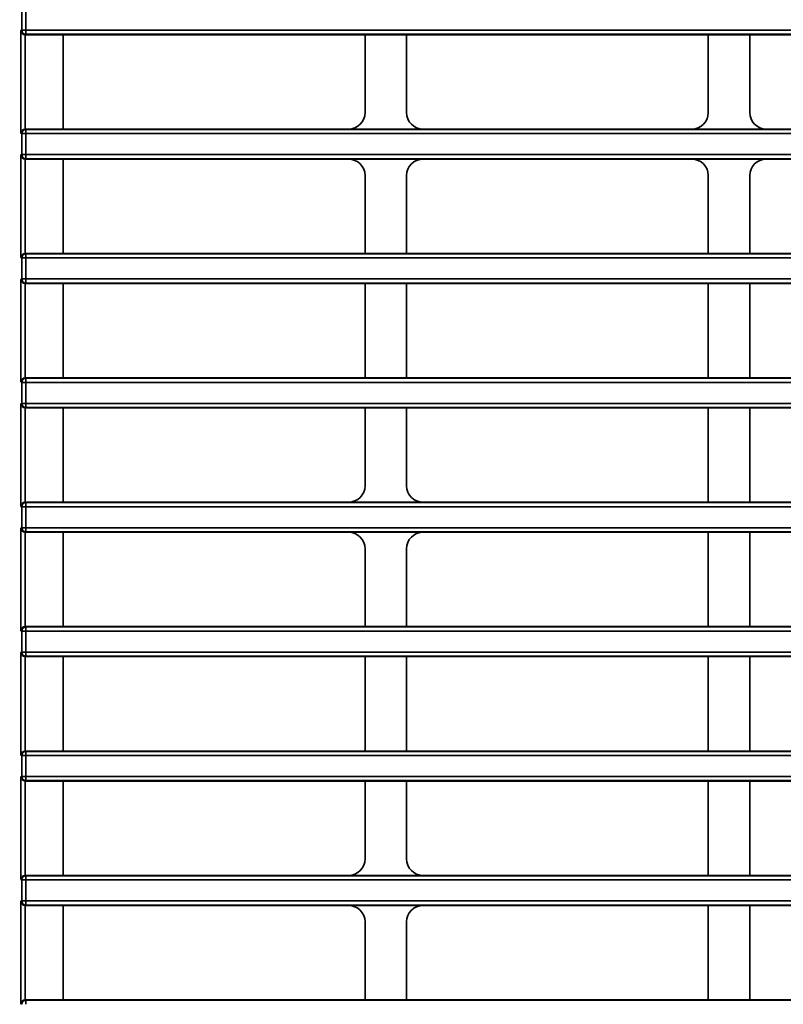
# Model space of a CAD drawing. Header units: millimetres. Extents: x 0 to 1118, y 0 to 864.
# Tile 49 of 250: x 86 to 98, y 458 to 473. Entities that reach past the tile are written whole.
import ezdxf

# ---------------------------------------------------------------- set-up
doc = ezdxf.new("R2010")
doc.units = ezdxf.units.MM
doc.styles.add('SLDTEXTSTYLE0', font='TXT', dxfattribs={"width": 0.605})
doc.dimstyles.new('SLDDIMSTYLE3', dxfattribs={"dimtxt": 4.233333, "dimasz": 4.572, "dimexe": 0, "dimexo": 0.0625, "dimgap": 1.058333, "dimtad": 0, "dimtih": 1, "dimtoh": 1, "dimdec": 1, "dimlfac": 4, "dimrnd": 1e-09, "dimzin": 4, "dimdsep": 46, "dimtxsty": 'SLDTEXTSTYLE0', "dimsah": 1, "dimcen": 0.09, "dimadec": 0, "dimazin": 1, "dimtfac": 1, "dimtofl": 0, "dimtmove": 0, "dimatfit": 3, "dimfxl": 1, "dimfrac": 2, "dimtolj": 1, "dimtzin": 12, "dimarcsym": 0})

# ---------------------------------------------------------------- blocks, each defined once
blk = doc.blocks.new('_D_12')
at = {"color": 7, "linetype": 'Continuous', "lineweight": 0}
for p, q in [((156.168, 534.567), (154.713, 534.567)), ((154.713, 534.567), (154.713, 528.07)), ((167.486, 534.567), (168.942, 534.567)), ((168.942, 534.567), (168.942, 528.07)), ((77.298, 503.387), (77.298, 532.919)), ((231.805, 451.829), (231.805, 532.919)), ((77.298, 531.319), (137.737, 531.319)), ((231.805, 531.319), (171.366, 531.319)), ((154.713, 528.07), (156.168, 528.07)), ((168.942, 528.07), (167.486, 528.07))]:
    blk.add_line(p, q, dxfattribs=at)
at = {"color": 7, "linetype": 'Continuous', "lineweight": 18}
for points in [[(77.298, 531.319), (81.87, 530.557), (81.87, 532.081)], [(231.805, 531.319), (227.233, 532.081), (227.233, 530.557)]]:
    blk.add_solid(points, dxfattribs=at)
at = {"color": 7, "linetype": 'Continuous', "lineweight": 18, "char_height": 4.2333, "attachment_point": 1, "style": 'SLDTEXTSTYLE0'}
for s, insert in [('618.0', (138.706, 533.527)), ('24.3', (156.168, 533.527))]:
    blk.add_mtext(s, dxfattribs=dict(at, insert=insert))
blk = doc.blocks.new('_D_13')
at = {"color": 7, "linetype": 'Continuous', "lineweight": 0}
for p, q in [((85.044, 497.024), (48.595, 497.024)), ((50.195, 497.024), (50.195, 476.868)), ((57.794, 475.898), (56.339, 475.898)), ((56.339, 475.898), (56.339, 469.401)), ((65.879, 475.898), (67.334, 475.898)), ((67.334, 475.898), (67.334, 469.401)), ((56.339, 469.401), (57.794, 469.401)), ((67.334, 469.401), (65.879, 469.401)), ((50.195, 448.274), (50.195, 468.431)), ((85.044, 448.274), (48.595, 448.274))]:
    blk.add_line(p, q, dxfattribs=at)
at = {"color": 7, "linetype": 'Continuous', "lineweight": 18}
for points in [[(50.195, 497.024), (49.433, 492.452), (50.957, 492.452)], [(50.195, 448.274), (50.957, 452.846), (49.433, 452.846)]]:
    blk.add_solid(points, dxfattribs=at)
at = {"color": 7, "linetype": 'Continuous', "lineweight": 18, "char_height": 4.2333, "attachment_point": 1, "style": 'SLDTEXTSTYLE0'}
for s, insert in [('3X', (31.601, 474.858)), ('195.0', (40.332, 474.858)), ('7.7', (57.794, 474.858))]:
    blk.add_mtext(s, dxfattribs=dict(at, insert=insert))

msp = doc.modelspace()

# ---------------------------------------------------------------- linework, layer by layer
at = {"color": 7, "linetype": 'Continuous', "lineweight": 35}
for p, q in [((86.33, 472.491), (86.33, 472.807)), ((86.393, 472.807), (86.393, 472.491)), ((86.318, 472.485), (86.33, 472.491)), ((86.318, 470.938), (86.318, 472.485)), ((86.393, 472.491), (86.33, 472.491)), ((86.393, 472.429), (86.382, 472.423)), ((86.393, 472.491), (86.393, 472.429)), ((86.393, 472.491), (211.095, 472.491)), ((211.095, 472.429), (86.393, 472.429)), ((86.381, 472.423), (86.381, 471)), ((86.956, 472.423), (86.382, 472.423)), ((91.506, 472.423), (86.956, 472.423)), ((86.956, 471), (86.956, 472.423)), ((91.506, 472.423), (92.131, 472.423)), ((91.506, 471.25), (91.506, 472.423)), ((96.681, 472.423), (92.131, 472.423)), ((92.131, 471.25), (92.131, 472.423)), ((96.681, 472.423), (97.306, 472.423)), ((96.681, 471.25), (96.681, 472.423)), ((101.856, 472.423), (97.306, 472.423)), ((97.306, 471.25), (97.306, 472.423)), ((86.382, 471), (86.393, 470.995)), ((86.382, 471), (86.956, 471)), ((86.393, 470.995), (86.393, 470.932)), ((86.393, 470.995), (211.095, 470.995)), ((86.956, 471), (91.256, 471)), ((92.381, 471), (91.256, 471)), ((92.381, 471), (96.431, 471)), ((97.556, 471), (96.431, 471)), ((97.556, 471), (101.856, 471)), ((86.33, 470.932), (86.318, 470.938)), ((86.393, 470.932), (86.33, 470.932)), ((86.33, 470.616), (86.33, 470.932)), ((86.393, 470.932), (86.393, 470.616)), ((211.095, 470.932), (86.393, 470.932)), ((86.318, 470.61), (86.33, 470.616)), ((86.318, 469.063), (86.318, 470.61)), ((86.393, 470.616), (86.33, 470.616)), ((86.381, 470.548), (86.381, 469.125)), ((86.393, 470.554), (86.382, 470.548)), ((86.956, 470.548), (86.382, 470.548)), ((86.393, 470.616), (86.393, 470.554)), ((86.393, 470.616), (211.095, 470.616)), ((211.095, 470.554), (86.393, 470.554)), ((91.256, 470.548), (86.956, 470.548)), ((86.956, 469.125), (86.956, 470.548)), ((91.256, 470.548), (92.381, 470.548)), ((96.431, 470.548), (92.381, 470.548)), ((96.431, 470.548), (97.556, 470.548)), ((101.856, 470.548), (97.556, 470.548)), ((91.506, 469.125), (91.506, 470.299)), ((92.131, 469.125), (92.131, 470.299)), ((96.681, 469.125), (96.681, 470.299)), ((97.306, 469.125), (97.306, 470.299)), ((86.33, 469.057), (86.318, 469.063)), ((86.393, 469.057), (86.33, 469.057)), ((86.33, 468.741), (86.33, 469.057)), ((86.382, 469.125), (86.393, 469.12)), ((86.382, 469.125), (86.956, 469.125)), ((86.393, 469.12), (86.393, 469.057)), ((86.393, 469.12), (211.095, 469.12)), ((86.393, 469.057), (86.393, 468.741)), ((211.095, 469.057), (86.393, 469.057)), ((86.956, 469.125), (91.506, 469.125)), ((92.131, 469.125), (91.506, 469.125)), ((92.131, 469.125), (96.681, 469.125)), ((97.306, 469.125), (96.681, 469.125)), ((97.306, 469.125), (101.856, 469.125)), ((86.318, 468.735), (86.33, 468.741)), ((86.318, 467.188), (86.318, 468.735)), ((86.393, 468.741), (86.33, 468.741)), ((86.393, 468.741), (86.393, 468.679)), ((86.393, 468.741), (211.095, 468.741)), ((86.381, 468.673), (86.381, 467.25)), ((86.393, 468.679), (86.382, 468.673)), ((86.956, 468.673), (86.382, 468.673)), ((211.095, 468.679), (86.393, 468.679)), ((91.506, 468.673), (86.956, 468.673)), ((86.956, 467.25), (86.956, 468.673)), ((91.506, 468.673), (92.131, 468.673)), ((91.506, 467.25), (91.506, 468.673)), ((96.681, 468.673), (92.131, 468.673)), ((92.131, 467.25), (92.131, 468.673)), ((96.681, 468.673), (97.306, 468.673)), ((96.681, 467.25), (96.681, 468.673)), ((101.856, 468.673), (97.306, 468.673)), ((97.306, 467.25), (97.306, 468.673)), ((86.382, 467.25), (86.393, 467.245)), ((86.382, 467.25), (86.956, 467.25)), ((86.393, 467.245), (86.393, 467.182)), ((86.393, 467.245), (211.095, 467.245)), ((86.956, 467.25), (91.506, 467.25)), ((92.131, 467.25), (91.506, 467.25)), ((92.131, 467.25), (96.681, 467.25)), ((97.306, 467.25), (96.681, 467.25)), ((97.306, 467.25), (101.856, 467.25)), ((86.33, 467.182), (86.318, 467.188)), ((86.393, 467.182), (86.33, 467.182)), ((86.33, 466.866), (86.33, 467.182)), ((86.393, 467.182), (86.393, 466.866)), ((211.095, 467.182), (86.393, 467.182)), ((86.318, 466.86), (86.33, 466.866)), ((86.318, 465.313), (86.318, 466.86)), ((86.393, 466.866), (86.33, 466.866)), ((86.381, 466.798), (86.381, 465.375)), ((86.393, 466.804), (86.382, 466.798)), ((86.956, 466.798), (86.382, 466.798)), ((86.393, 466.866), (86.393, 466.804)), ((86.393, 466.866), (211.095, 466.866)), ((211.095, 466.804), (86.393, 466.804)), ((91.506, 466.798), (86.956, 466.798)), ((86.956, 465.375), (86.956, 466.798)), ((91.506, 466.798), (92.131, 466.798)), ((91.506, 465.625), (91.506, 466.798)), ((96.681, 466.798), (92.131, 466.798)), ((92.131, 465.625), (92.131, 466.798)), ((96.681, 466.798), (97.306, 466.798)), ((96.681, 465.375), (96.681, 466.798)), ((101.856, 466.798), (97.306, 466.798)), ((97.306, 465.375), (97.306, 466.798)), ((86.33, 465.307), (86.318, 465.313)), ((86.33, 464.991), (86.33, 465.307)), ((86.393, 465.307), (86.33, 465.307)), ((86.382, 465.375), (86.393, 465.37)), ((86.382, 465.375), (86.956, 465.375)), ((86.393, 465.37), (86.393, 465.307)), ((86.393, 465.37), (211.095, 465.37)), ((211.095, 465.307), (86.393, 465.307)), ((86.393, 465.307), (86.393, 464.991)), ((86.956, 465.375), (91.256, 465.375)), ((92.381, 465.375), (91.256, 465.375)), ((92.381, 465.375), (96.681, 465.375)), ((97.306, 465.375), (96.681, 465.375)), ((97.306, 465.375), (101.606, 465.375)), ((86.318, 464.985), (86.33, 464.991)), ((86.318, 463.438), (86.318, 464.985)), ((86.393, 464.991), (86.33, 464.991)), ((86.381, 464.923), (86.381, 463.5)), ((86.393, 464.929), (86.382, 464.923)), ((86.956, 464.923), (86.382, 464.923)), ((86.393, 464.991), (86.393, 464.929)), ((86.393, 464.991), (211.095, 464.991)), ((211.095, 464.929), (86.393, 464.929)), ((91.256, 464.923), (86.956, 464.923)), ((86.956, 463.5), (86.956, 464.923)), ((91.256, 464.923), (92.381, 464.923)), ((96.681, 464.923), (92.381, 464.923)), ((96.681, 464.923), (97.306, 464.923)), ((96.681, 463.5), (96.681, 464.923)), ((101.606, 464.923), (97.306, 464.923)), ((97.306, 463.5), (97.306, 464.923)), ((91.506, 463.5), (91.506, 464.674)), ((92.131, 463.5), (92.131, 464.674)), ((86.33, 463.432), (86.318, 463.438)), ((86.33, 463.116), (86.33, 463.432)), ((86.393, 463.432), (86.33, 463.432)), ((86.382, 463.5), (86.393, 463.495)), ((86.382, 463.5), (86.956, 463.5)), ((86.393, 463.495), (86.393, 463.432)), ((86.393, 463.495), (211.095, 463.495)), ((86.393, 463.432), (86.393, 463.116)), ((211.095, 463.432), (86.393, 463.432)), ((86.956, 463.5), (91.506, 463.5)), ((92.131, 463.5), (91.506, 463.5)), ((92.131, 463.5), (96.681, 463.5)), ((97.306, 463.5), (96.681, 463.5)), ((97.306, 463.5), (101.856, 463.5)), ((86.318, 463.11), (86.33, 463.116)), ((86.318, 461.563), (86.318, 463.11)), ((86.393, 463.116), (86.33, 463.116)), ((86.393, 463.116), (86.393, 463.054)), ((86.393, 463.116), (211.095, 463.116)), ((86.381, 463.048), (86.381, 461.625)), ((86.393, 463.054), (86.382, 463.048)), ((86.956, 463.048), (86.382, 463.048)), ((211.095, 463.054), (86.393, 463.054)), ((91.506, 463.048), (86.956, 463.048)), ((86.956, 461.625), (86.956, 463.048)), ((91.506, 463.048), (92.131, 463.048)), ((91.506, 461.625), (91.506, 463.048)), ((96.681, 463.048), (92.131, 463.048)), ((92.131, 461.625), (92.131, 463.048)), ((96.681, 463.048), (97.306, 463.048)), ((96.681, 461.625), (96.681, 463.048)), ((101.856, 463.048), (97.306, 463.048)), ((97.306, 461.625), (97.306, 463.048)), ((86.382, 461.625), (86.393, 461.62)), ((86.382, 461.625), (86.956, 461.625)), ((86.393, 461.62), (86.393, 461.557)), ((86.393, 461.62), (211.095, 461.62)), ((86.956, 461.625), (91.506, 461.625)), ((92.131, 461.625), (91.506, 461.625)), ((92.131, 461.625), (96.681, 461.625)), ((97.306, 461.625), (96.681, 461.625)), ((97.306, 461.625), (101.856, 461.625)), ((86.33, 461.557), (86.318, 461.563)), ((86.33, 461.241), (86.33, 461.557)), ((86.393, 461.557), (86.33, 461.557)), ((86.393, 461.557), (86.393, 461.241)), ((211.095, 461.557), (86.393, 461.557)), ((86.318, 461.235), (86.33, 461.241)), ((86.318, 459.688), (86.318, 461.235)), ((86.393, 461.241), (86.33, 461.241)), ((86.381, 461.173), (86.381, 459.75)), ((86.393, 461.179), (86.382, 461.173)), ((86.956, 461.173), (86.382, 461.173)), ((86.393, 461.241), (86.393, 461.179)), ((86.393, 461.241), (211.095, 461.241)), ((211.095, 461.179), (86.393, 461.179)), ((91.506, 461.173), (86.956, 461.173)), ((86.956, 459.75), (86.956, 461.173)), ((91.506, 461.173), (92.131, 461.173)), ((91.506, 460), (91.506, 461.173)), ((96.681, 461.173), (92.131, 461.173)), ((92.131, 460), (92.131, 461.173)), ((96.681, 461.173), (97.306, 461.173)), ((96.681, 459.75), (96.681, 461.173)), ((101.856, 461.173), (97.306, 461.173)), ((97.306, 459.75), (97.306, 461.173)), ((86.33, 459.682), (86.318, 459.688)), ((86.393, 459.682), (86.33, 459.682)), ((86.33, 459.366), (86.33, 459.682)), ((86.382, 459.75), (86.393, 459.745)), ((86.382, 459.75), (86.956, 459.75)), ((86.393, 459.745), (86.393, 459.682)), ((86.393, 459.745), (211.095, 459.745)), ((86.393, 459.682), (86.393, 459.366)), ((211.095, 459.682), (86.393, 459.682)), ((86.956, 459.75), (91.256, 459.75)), ((92.381, 459.75), (91.256, 459.75)), ((92.381, 459.75), (96.681, 459.75)), ((97.306, 459.75), (96.681, 459.75)), ((97.306, 459.75), (101.606, 459.75)), ((86.318, 459.36), (86.33, 459.366)), ((86.393, 459.366), (86.33, 459.366)), ((86.393, 459.366), (86.393, 459.304)), ((86.393, 459.366), (211.095, 459.366)), ((86.318, 457.813), (86.318, 459.36)), ((86.381, 459.298), (86.381, 457.875)), ((86.393, 459.304), (86.382, 459.298)), ((86.956, 459.298), (86.382, 459.298)), ((211.095, 459.304), (86.393, 459.304)), ((91.256, 459.298), (86.956, 459.298)), ((86.956, 457.875), (86.956, 459.298)), ((91.256, 459.298), (92.381, 459.298)), ((96.681, 459.298), (92.381, 459.298)), ((96.681, 459.298), (97.306, 459.298)), ((96.681, 457.875), (96.681, 459.298)), ((101.606, 459.298), (97.306, 459.298)), ((97.306, 457.875), (97.306, 459.298)), ((91.506, 457.875), (91.506, 459.049)), ((92.131, 457.875), (92.131, 459.049)), ((86.33, 457.807), (86.318, 457.813)), ((86.382, 457.875), (86.393, 457.87)), ((86.382, 457.875), (86.956, 457.875)), ((86.393, 457.87), (86.393, 457.807)), ((86.393, 457.87), (211.095, 457.87)), ((86.956, 457.875), (91.506, 457.875)), ((92.131, 457.875), (91.506, 457.875)), ((92.131, 457.875), (96.681, 457.875)), ((97.306, 457.875), (96.681, 457.875)), ((97.306, 457.875), (101.856, 457.875))]:
    msp.add_line(p, q, dxfattribs=at)
for centre, start, end in [((86.393, 472.491), 180.0069, 269.9865), ((86.393, 470.932), 90.0135, 179.9931), ((86.393, 470.616), 180.0069, 269.9865), ((86.393, 469.057), 90.0135, 179.9931), ((86.393, 468.741), 180.0069, 269.9865), ((86.393, 467.182), 90.0135, 179.9931), ((86.393, 466.866), 180.0069, 269.9865), ((86.393, 465.307), 90.0135, 179.9931), ((86.393, 464.991), 180.0069, 269.9865), ((86.393, 463.432), 90.0135, 179.9931), ((86.393, 463.116), 180.0069, 269.9865), ((86.393, 461.557), 90.0135, 179.9931), ((86.393, 461.241), 180.0069, 269.9865), ((86.393, 459.682), 90.0135, 179.9931), ((86.393, 459.366), 180.0069, 269.9865), ((86.393, 457.807), 90.0135, 179.9931)]:
    msp.add_arc(centre, 0.0625, start, end, dxfattribs=at)
for centre, major_axis, ratio, start_param, end_param in [((86.381, 472.485), (0.0534, -0.033), 0.980675, 3.703947, 5.25729), ((86.382, 472.486), (-0.0559, -0.028), 0.99981, 1.089802, 1.107103), ((91.256, 471.25), (-0.177, 0.177), 0.999695, 2.356347, 3.926839), ((92.381, 471.25), (0.177, 0.177), 0.999695, 2.356347, 3.926839), ((96.431, 471.25), (-0.177, 0.177), 0.999695, 2.356347, 3.926839), ((97.556, 471.25), (0.177, 0.177), 0.999695, 2.356347, 3.926839), ((86.381, 470.938), (0.0534, 0.033), 0.980675, 1.025895, 2.579238), ((86.382, 470.937), (0.0559, -0.028), 0.99981, 2.03449, 2.051791), ((86.381, 470.61), (0.0534, -0.033), 0.980675, 3.703947, 5.25729), ((86.382, 470.611), (-0.0559, -0.028), 0.99981, 1.089802, 1.107103), ((91.256, 470.298), (0.177, 0.177), 0.999695, 5.497939, 7.068431), ((92.381, 470.298), (-0.177, 0.177), 0.999695, 5.497939, 7.068431), ((96.431, 470.298), (0.177, 0.177), 0.999695, 5.497939, 7.068431), ((97.556, 470.298), (-0.177, 0.177), 0.999695, 5.497939, 7.068431), ((86.381, 469.063), (0.0534, 0.033), 0.980675, 1.025895, 2.579238), ((86.382, 469.062), (0.0559, -0.028), 0.99981, 2.03449, 2.051791), ((86.381, 468.735), (0.0534, -0.033), 0.980675, 3.703947, 5.25729), ((86.382, 468.736), (-0.0559, -0.028), 0.99981, 1.089802, 1.107103), ((86.381, 467.188), (0.0534, 0.033), 0.980675, 1.025895, 2.579238), ((86.382, 467.187), (0.0559, -0.028), 0.99981, 2.03449, 2.051791), ((86.381, 466.86), (0.0534, -0.033), 0.980675, 3.703947, 5.25729), ((86.382, 466.861), (-0.0559, -0.028), 0.99981, 1.089802, 1.107103), ((91.256, 465.625), (-0.177, 0.177), 0.999695, 2.356347, 3.926839), ((92.381, 465.625), (0.177, 0.177), 0.999695, 2.356347, 3.926839), ((86.381, 465.313), (0.0534, 0.033), 0.980675, 1.025895, 2.579238), ((86.382, 465.312), (0.0559, -0.028), 0.99981, 2.03449, 2.051791), ((86.381, 464.985), (0.0534, -0.033), 0.980675, 3.703947, 5.25729), ((86.382, 464.986), (-0.0559, -0.028), 0.99981, 1.089802, 1.107103), ((91.256, 464.673), (0.177, 0.177), 0.999695, 5.497939, 7.068431), ((92.381, 464.673), (-0.177, 0.177), 0.999695, 5.497939, 7.068431), ((86.381, 463.438), (0.0534, 0.033), 0.980675, 1.025895, 2.579238), ((86.382, 463.437), (0.0559, -0.028), 0.99981, 2.03449, 2.051791), ((86.381, 463.11), (0.0534, -0.033), 0.980675, 3.703947, 5.25729), ((86.382, 463.111), (-0.0559, -0.028), 0.99981, 1.089802, 1.107103), ((86.381, 461.563), (0.0534, 0.033), 0.980675, 1.025895, 2.579238), ((86.382, 461.562), (0.0559, -0.028), 0.99981, 2.03449, 2.051791), ((86.381, 461.235), (0.0534, -0.033), 0.980675, 3.703947, 5.25729), ((86.382, 461.236), (-0.0559, -0.028), 0.99981, 1.089802, 1.107103), ((91.256, 460), (-0.177, 0.177), 0.999695, 2.356347, 3.926839), ((92.381, 460), (0.177, 0.177), 0.999695, 2.356347, 3.926839), ((86.381, 459.688), (0.0534, 0.033), 0.980675, 1.025895, 2.579238), ((86.382, 459.687), (0.0559, -0.028), 0.99981, 2.03449, 2.051791), ((86.381, 459.36), (0.0534, -0.033), 0.980675, 3.703947, 5.25729), ((86.382, 459.361), (-0.0559, -0.028), 0.99981, 1.089802, 1.107103), ((91.256, 459.048), (0.177, 0.177), 0.999695, 5.497939, 7.068431), ((92.381, 459.048), (-0.177, 0.177), 0.999695, 5.497939, 7.068431), ((86.381, 457.813), (0.0534, 0.033), 0.980675, 1.025895, 2.579238), ((86.382, 457.812), (0.0559, -0.028), 0.99981, 2.03449, 2.051791)]:
    msp.add_ellipse(centre, major_axis=major_axis, ratio=ratio, start_param=start_param, end_param=end_param, dxfattribs=at)

# ---------------------------------------------------------------- dimensions: what is measured, and where the dimension line sits
at = {"color": 7, "linetype": 'Continuous', "lineweight": 18}
dim = msp.add_linear_dim(base=(231.805, 531.319), p1=(77.298, 501.787), p2=(231.805, 450.229), dimstyle='SLDDIMSTYLE3', dxfattribs=at)
dim.commit()
dim.dimension.update_dxf_attribs({"geometry": '_D_12', "text_midpoint": (154.551, 531.319), "dimtype": 160})
dim = msp.add_linear_dim(base=(50.195, 448.274), p1=(86.644, 497.024), p2=(86.644, 448.274), angle=90, text='3X <>', dimstyle='SLDDIMSTYLE3', dxfattribs=at)
dim.commit()
dim.dimension.update_dxf_attribs({"geometry": '_D_13', "text_midpoint": (50.195, 472.649), "dimtype": 160})

doc.saveas('drawing.dxf')
